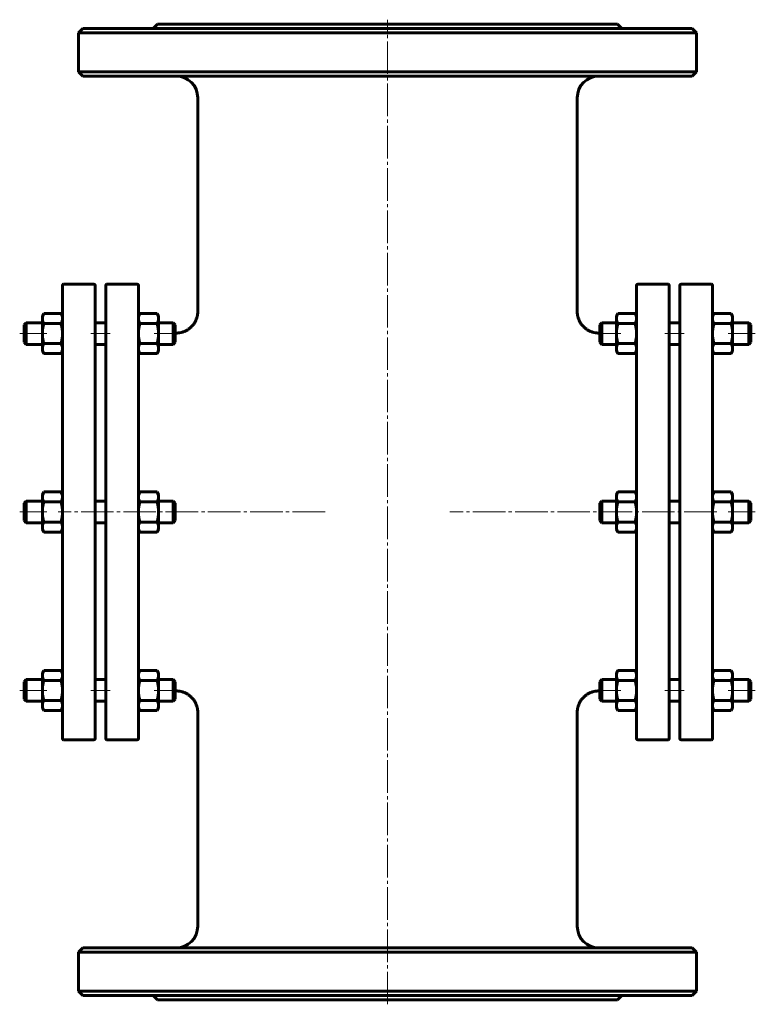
# Model space of a CAD drawing. Header units: millimetres. Extents: x 291 to 630, y -17 to 437.
import ezdxf

# ---------------------------------------------------------------- set-up
doc = ezdxf.new("R2010")
doc.units = ezdxf.units.MM
doc.linetypes.add('K5LT_AXLED', pattern=[19.5, 15, -1.5, 1.5, -1.5])
doc.linetypes.add('K5LT_BASIC', pattern=[0])
doc.layers.add('Системный слой (1)', color=7, linetype='Continuous', true_color=0x6c6c6c)

# ---------------------------------------------------------------- blocks, each defined once
blk = doc.blocks.new('U0')
at = {"layer": 'Системный слой (1)', "linetype": 'K5LT_BASIC', "lineweight": 60}
for p, q in [((301.75, 300.39), (301.52, 299.64)), ((302.16, 301.2), (301.75, 300.39)), ((302.16, 301.21), (302.16, 301.2)), ((301.52, 299.64), (301.44, 298.9))]:
    blk.add_line(p, q, dxfattribs=at)
blk = doc.blocks.new('U1')
at = {"layer": 'Системный слой (1)', "linetype": 'K5LT_BASIC', "lineweight": 60}
for p, q in [((310.03, 301.2), (310.03, 301.21)), ((310.43, 300.39), (310.03, 301.2)), ((310.66, 299.64), (310.43, 300.39)), ((310.74, 298.9), (310.66, 299.64))]:
    blk.add_line(p, q, dxfattribs=at)
blk = doc.blocks.new('U2')
at = {"layer": 'Системный слой (1)', "linetype": 'K5LT_BASIC', "lineweight": 60}
for p, q in [((301.75, 218.12), (301.52, 217.36)), ((302.16, 218.93), (301.75, 218.12)), ((302.16, 218.93), (302.16, 218.93)), ((301.52, 217.36), (301.44, 216.63))]:
    blk.add_line(p, q, dxfattribs=at)
blk = doc.blocks.new('U3')
at = {"layer": 'Системный слой (1)', "linetype": 'K5LT_BASIC', "lineweight": 60}
for p, q in [((310.43, 218.12), (310.03, 218.93)), ((310.03, 218.93), (310.03, 218.93)), ((310.66, 217.36), (310.43, 218.12)), ((310.74, 216.63), (310.66, 217.36))]:
    blk.add_line(p, q, dxfattribs=at)
blk = doc.blocks.new('U4')
at = {"layer": 'Системный слой (1)', "linetype": 'K5LT_BASIC', "lineweight": 60}
for p, q in [((346.05, 218.12), (345.82, 217.36)), ((346.45, 218.93), (346.05, 218.12)), ((346.46, 218.93), (346.45, 218.93)), ((345.82, 217.36), (345.74, 216.63))]:
    blk.add_line(p, q, dxfattribs=at)
blk = doc.blocks.new('U5')
at = {"layer": 'Системный слой (1)', "linetype": 'K5LT_BASIC', "lineweight": 60}
for p, q in [((354.73, 218.12), (354.33, 218.93)), ((354.33, 218.93), (354.33, 218.93)), ((354.96, 217.36), (354.73, 218.12)), ((355.04, 216.63), (354.96, 217.36))]:
    blk.add_line(p, q, dxfattribs=at)
blk = doc.blocks.new('U6')
at = {"layer": 'Системный слой (1)', "linetype": 'K5LT_BASIC', "lineweight": 60}
for p, q in [((346.05, 300.39), (345.82, 299.64)), ((346.45, 301.2), (346.05, 300.39)), ((346.46, 301.21), (346.45, 301.2)), ((345.82, 299.64), (345.74, 298.9))]:
    blk.add_line(p, q, dxfattribs=at)
blk = doc.blocks.new('U7')
at = {"layer": 'Системный слой (1)', "linetype": 'K5LT_BASIC', "lineweight": 60}
for p, q in [((354.33, 301.2), (354.33, 301.21)), ((354.73, 300.39), (354.33, 301.2)), ((354.96, 299.64), (354.73, 300.39)), ((355.04, 298.9), (354.96, 299.64))]:
    blk.add_line(p, q, dxfattribs=at)
blk = doc.blocks.new('U8')
at = {"layer": 'Системный слой (1)', "linetype": 'K5LT_BASIC', "lineweight": 60}
for p, q in [((610.8, 300.39), (610.57, 299.64)), ((611.21, 301.2), (610.8, 300.39)), ((611.21, 301.21), (611.21, 301.2)), ((610.57, 299.64), (610.49, 298.9))]:
    blk.add_line(p, q, dxfattribs=at)
blk = doc.blocks.new('U9')
at = {"layer": 'Системный слой (1)', "linetype": 'K5LT_BASIC', "lineweight": 60}
for p, q in [((619.08, 301.2), (619.08, 301.21)), ((619.48, 300.39), (619.08, 301.2)), ((619.71, 299.64), (619.48, 300.39)), ((619.79, 298.9), (619.71, 299.64))]:
    blk.add_line(p, q, dxfattribs=at)
blk = doc.blocks.new('U10')
at = {"layer": 'Системный слой (1)', "linetype": 'K5LT_BASIC', "lineweight": 60}
for p, q in [((611.21, 136.66), (610.8, 135.85)), ((611.21, 136.66), (611.21, 136.66)), ((610.57, 135.09), (610.49, 134.35)), ((610.8, 135.85), (610.57, 135.09))]:
    blk.add_line(p, q, dxfattribs=at)
blk = doc.blocks.new('U11')
at = {"layer": 'Системный слой (1)', "linetype": 'K5LT_BASIC', "lineweight": 60}
for p, q in [((619.48, 135.85), (619.08, 136.66)), ((619.08, 136.66), (619.08, 136.66)), ((619.71, 135.09), (619.48, 135.85)), ((619.79, 134.35), (619.71, 135.09))]:
    blk.add_line(p, q, dxfattribs=at)
blk = doc.blocks.new('U12')
at = {"layer": 'Системный слой (1)', "linetype": 'K5LT_BASIC', "lineweight": 60}
for p, q in [((302.16, 136.66), (301.75, 135.85)), ((302.16, 136.66), (302.16, 136.66)), ((301.52, 135.09), (301.44, 134.35)), ((301.75, 135.85), (301.52, 135.09))]:
    blk.add_line(p, q, dxfattribs=at)
blk = doc.blocks.new('U13')
at = {"layer": 'Системный слой (1)', "linetype": 'K5LT_BASIC', "lineweight": 60}
for p, q in [((310.43, 135.85), (310.03, 136.66)), ((310.03, 136.66), (310.03, 136.66)), ((310.66, 135.09), (310.43, 135.85)), ((310.74, 134.35), (310.66, 135.09))]:
    blk.add_line(p, q, dxfattribs=at)
blk = doc.blocks.new('U14')
at = {"layer": 'Системный слой (1)', "linetype": 'K5LT_BASIC', "lineweight": 60}
for p, q in [((610.8, 218.12), (610.57, 217.36)), ((611.21, 218.93), (610.8, 218.12)), ((611.21, 218.93), (611.21, 218.93)), ((610.57, 217.36), (610.49, 216.63))]:
    blk.add_line(p, q, dxfattribs=at)
blk = doc.blocks.new('U15')
at = {"layer": 'Системный слой (1)', "linetype": 'K5LT_BASIC', "lineweight": 60}
for p, q in [((619.48, 218.12), (619.08, 218.93)), ((619.08, 218.93), (619.08, 218.93)), ((619.71, 217.36), (619.48, 218.12)), ((619.79, 216.63), (619.71, 217.36))]:
    blk.add_line(p, q, dxfattribs=at)
blk = doc.blocks.new('U16')
at = {"layer": 'Системный слой (1)', "linetype": 'K5LT_BASIC', "lineweight": 60}
for p, q in [((354.73, 135.85), (354.33, 136.66)), ((354.33, 136.66), (354.33, 136.66)), ((354.96, 135.09), (354.73, 135.85)), ((355.04, 134.36), (354.96, 135.09))]:
    blk.add_line(p, q, dxfattribs=at)
blk = doc.blocks.new('U17')
at = {"layer": 'Системный слой (1)', "linetype": 'K5LT_BASIC', "lineweight": 60}
for p, q in [((346.45, 136.66), (346.05, 135.85)), ((346.46, 136.66), (346.45, 136.66)), ((345.82, 135.09), (345.74, 134.36)), ((346.05, 135.85), (345.82, 135.09))]:
    blk.add_line(p, q, dxfattribs=at)
blk = doc.blocks.new('U18')
at = {"layer": 'Системный слой (1)', "linetype": 'K5LT_BASIC', "lineweight": 60}
for p, q in [((373.12, 302.19), (373.12, 400.7)), ((373.12, 18.7), (373.12, 117.2))]:
    blk.add_line(p, q, dxfattribs=at)
blk = doc.blocks.new('U19')
at = {"layer": 'Системный слой (1)', "linetype": 'K5LT_BASIC', "lineweight": 60}
for p, q in [((548.12, 302.19), (548.12, 400.7)), ((548.12, 18.7), (548.12, 117.2))]:
    blk.add_line(p, q, dxfattribs=at)

msp = doc.modelspace()

# ---------------------------------------------------------------- linework, layer by layer
at = {"layer": 'Системный слой (1)', "linetype": 'K5LT_AXLED', "lineweight": 18}
for p, q in [((460.62, -17.3), (460.62, 436.7)), ((303.44, 291.97), (290.99, 291.97)), ((332.74, 291.97), (323.74, 291.97)), ((364.74, 291.97), (353.04, 291.97)), ((568.19, 291.97), (556.49, 291.97)), ((597.49, 291.97), (588.49, 291.97)), ((630.24, 291.97), (617.79, 291.97)), ((303.44, 209.7), (290.99, 209.7)), ((431.8, 209.7), (308.74, 209.7)), ((612.49, 209.7), (489.44, 209.7)), ((630.24, 209.7), (617.79, 209.7)), ((303.44, 127.42), (290.99, 127.42)), ((332.74, 127.42), (323.74, 127.42)), ((364.74, 127.42), (353.04, 127.42)), ((568.19, 127.42), (556.49, 127.42)), ((597.49, 127.42), (588.49, 127.42)), ((630.24, 127.42), (617.79, 127.42))]:
    msp.add_line(p, q, dxfattribs=at)
at = {"layer": 'Системный слой (1)', "linetype": 'K5LT_BASIC', "lineweight": 60}
for p, q in [((320.12, 432.7), (318.12, 430.7)), ((601.12, 432.7), (320.12, 432.7)), ((354.62, 434.7), (352.62, 432.7)), ((566.62, 434.7), (354.62, 434.7)), ((566.62, 434.7), (568.62, 432.7)), ((601.12, 432.7), (603.12, 430.7)), ((318.12, 412.7), (318.12, 430.7)), ((318.12, 430.7), (603.12, 430.7)), ((603.12, 412.7), (603.12, 430.7)), ((603.12, 412.7), (318.12, 412.7)), ((320.12, 410.7), (318.12, 412.7)), ((320.12, 410.7), (601.12, 410.7)), ((601.12, 410.7), (603.12, 412.7)), ((310.74, 105.2), (310.74, 314.2)), ((311.24, 314.7), (325.24, 314.7)), ((325.74, 314.2), (325.74, 105.2)), ((330.74, 105.2), (330.74, 314.2)), ((345.24, 314.7), (331.24, 314.7)), ((345.74, 314.2), (345.74, 105.2)), ((575.49, 314.2), (575.49, 105.2)), ((589.99, 314.7), (575.99, 314.7)), ((590.49, 105.2), (590.49, 314.2)), ((595.49, 314.2), (595.49, 105.2)), ((595.99, 314.7), (609.99, 314.7)), ((610.49, 105.2), (610.49, 314.2)), ((301.44, 299.97), (302.16, 301.2)), ((301.44, 298.9), (301.44, 299.97)), ((302.16, 301.21), (310.03, 301.21)), ((310.74, 299.97), (310.03, 301.2)), ((345.74, 299.97), (346.45, 301.2)), ((346.46, 301.21), (354.33, 301.21)), ((355.04, 299.97), (354.33, 301.2)), ((355.04, 299.97), (355.04, 298.9)), ((566.19, 299.97), (566.91, 301.21)), ((566.19, 298.9), (566.19, 299.97)), ((566.91, 301.21), (574.78, 301.21)), ((575.49, 299.97), (574.78, 301.21)), ((610.49, 299.97), (611.21, 301.2)), ((611.21, 301.21), (619.08, 301.21)), ((619.79, 299.97), (619.08, 301.2)), ((619.79, 299.97), (619.79, 298.9)), ((292.99, 295.97), (293.99, 296.97)), ((292.99, 287.97), (292.99, 295.97)), ((293.99, 296.97), (293.99, 286.97)), ((293.99, 296.97), (301.44, 296.97)), ((301.44, 291.97), (301.44, 298.9)), ((302.16, 296.59), (310.03, 296.59)), ((325.74, 296.97), (330.74, 296.97)), ((346.46, 296.59), (354.33, 296.59)), ((355.04, 298.9), (355.04, 291.98)), ((355.04, 296.97), (361.74, 296.97)), ((362.74, 295.97), (361.74, 296.97)), ((361.74, 286.97), (361.74, 296.97)), ((362.74, 295.97), (362.74, 287.97)), ((558.49, 295.97), (559.49, 296.97)), ((558.49, 295.97), (558.49, 287.97)), ((559.49, 286.97), (559.49, 296.97)), ((559.49, 296.97), (566.19, 296.97)), ((566.19, 291.97), (566.19, 298.9)), ((566.91, 296.59), (574.78, 296.59)), ((590.49, 296.97), (595.49, 296.97)), ((611.21, 296.59), (619.08, 296.59)), ((619.79, 298.9), (619.79, 291.97)), ((619.79, 296.97), (627.24, 296.97)), ((627.24, 296.97), (627.24, 286.97)), ((628.24, 295.97), (627.24, 296.97)), ((628.24, 287.97), (628.24, 295.97)), ((301.44, 285.04), (301.44, 291.97)), ((355.04, 291.98), (355.04, 285.04)), ((362.74, 292.2), (363.12, 292.2)), ((558.12, 292.2), (558.49, 292.2)), ((566.19, 285.04), (566.19, 291.97)), ((619.79, 291.97), (619.79, 285.04)), ((292.99, 287.97), (293.99, 286.97)), ((293.99, 286.97), (301.44, 286.97)), ((302.16, 287.35), (310.03, 287.35)), ((325.74, 286.97), (330.74, 286.97)), ((346.46, 287.36), (354.33, 287.36)), ((355.04, 286.97), (361.74, 286.97)), ((362.74, 287.97), (361.74, 286.97)), ((558.49, 287.97), (559.49, 286.97)), ((559.49, 286.97), (566.19, 286.97)), ((566.91, 287.35), (574.78, 287.35)), ((590.49, 286.97), (595.49, 286.97)), ((611.21, 287.35), (619.08, 287.35)), ((619.79, 286.97), (627.24, 286.97)), ((628.24, 287.97), (627.24, 286.97)), ((301.44, 283.97), (301.44, 285.04)), ((301.44, 283.97), (302.16, 282.73)), ((302.16, 282.73), (302.16, 282.73)), ((302.16, 282.73), (310.03, 282.73)), ((310.74, 283.97), (310.03, 282.73)), ((310.03, 282.73), (310.03, 282.73)), ((345.74, 283.97), (346.45, 282.74)), ((346.46, 282.73), (346.45, 282.74)), ((346.46, 282.73), (354.33, 282.73)), ((355.04, 283.97), (354.33, 282.74)), ((354.33, 282.74), (354.33, 282.73)), ((355.04, 285.04), (355.04, 283.97)), ((566.19, 283.97), (566.19, 285.04)), ((566.19, 283.97), (566.91, 282.73)), ((566.91, 282.73), (574.78, 282.73)), ((575.49, 283.97), (574.78, 282.73)), ((610.49, 283.97), (611.21, 282.73)), ((611.21, 282.73), (611.21, 282.73)), ((611.21, 282.73), (611.21, 282.73)), ((611.21, 282.73), (619.08, 282.73)), ((619.79, 283.97), (619.08, 282.73)), ((619.08, 282.73), (619.08, 282.73)), ((619.79, 285.04), (619.79, 283.97)), ((301.44, 217.7), (302.16, 218.93)), ((302.16, 218.93), (310.03, 218.93)), ((310.74, 217.7), (310.03, 218.93)), ((345.74, 217.7), (346.45, 218.93)), ((346.46, 218.93), (354.33, 218.93)), ((355.04, 217.7), (354.33, 218.93)), ((566.19, 217.7), (566.91, 218.93)), ((566.91, 218.93), (574.78, 218.93)), ((575.49, 217.7), (574.78, 218.93)), ((610.49, 217.7), (611.21, 218.93)), ((611.21, 218.93), (619.08, 218.93)), ((619.79, 217.7), (619.08, 218.93)), ((292.99, 213.7), (293.99, 214.7)), ((292.99, 205.7), (292.99, 213.7)), ((293.99, 214.7), (293.99, 204.7)), ((293.99, 214.7), (301.44, 214.7)), ((301.44, 216.63), (301.44, 217.7)), ((301.44, 209.7), (301.44, 216.63)), ((302.16, 214.32), (310.03, 214.32)), ((325.74, 214.7), (330.74, 214.7)), ((346.46, 214.32), (354.33, 214.32)), ((355.04, 217.7), (355.04, 216.63)), ((355.04, 216.63), (355.04, 209.7)), ((355.04, 214.7), (361.74, 214.7)), ((361.74, 204.7), (361.74, 214.7)), ((362.74, 213.7), (361.74, 214.7)), ((362.74, 213.7), (362.74, 205.7)), ((558.49, 213.7), (559.49, 214.7)), ((558.49, 213.7), (558.49, 205.7)), ((559.49, 214.7), (566.19, 214.7)), ((559.49, 204.7), (559.49, 214.7)), ((566.19, 216.62), (566.19, 217.7)), ((566.19, 209.7), (566.19, 216.62)), ((566.91, 214.31), (574.78, 214.31)), ((590.49, 214.7), (595.49, 214.7)), ((611.21, 214.32), (619.08, 214.32)), ((619.79, 217.7), (619.79, 216.63)), ((619.79, 216.63), (619.79, 209.7)), ((619.79, 214.7), (627.24, 214.7)), ((627.24, 214.7), (627.24, 204.7)), ((628.24, 213.7), (627.24, 214.7)), ((628.24, 205.7), (628.24, 213.7)), ((301.44, 202.77), (301.44, 209.7)), ((355.04, 209.7), (355.04, 202.77)), ((566.19, 202.77), (566.19, 209.7)), ((619.79, 209.7), (619.79, 202.77)), ((292.99, 205.7), (293.99, 204.7)), ((293.99, 204.7), (301.44, 204.7)), ((302.16, 205.08), (310.03, 205.08)), ((325.74, 204.7), (330.74, 204.7)), ((346.46, 205.08), (354.33, 205.08)), ((355.04, 204.7), (361.74, 204.7)), ((362.74, 205.7), (361.74, 204.7)), ((558.49, 205.7), (559.49, 204.7)), ((559.49, 204.7), (566.19, 204.7)), ((566.91, 205.08), (574.78, 205.08)), ((590.49, 204.7), (595.49, 204.7)), ((611.21, 205.08), (619.08, 205.08)), ((619.79, 204.7), (627.24, 204.7)), ((628.24, 205.7), (627.24, 204.7)), ((301.44, 201.7), (301.44, 202.77)), ((301.44, 201.7), (302.16, 200.46)), ((302.16, 200.46), (302.16, 200.46)), ((302.16, 200.46), (310.03, 200.46)), ((310.74, 201.7), (310.03, 200.46)), ((310.03, 200.46), (310.03, 200.46)), ((310.03, 200.46), (310.03, 200.46)), ((345.74, 201.7), (346.45, 200.46)), ((346.46, 200.46), (346.45, 200.46)), ((346.46, 200.46), (354.33, 200.46)), ((355.04, 201.7), (354.33, 200.46)), ((354.33, 200.46), (354.33, 200.46)), ((355.04, 202.77), (355.04, 201.7)), ((566.19, 201.7), (566.19, 202.77)), ((566.19, 201.7), (566.91, 200.46)), ((566.91, 200.46), (574.78, 200.46)), ((575.49, 201.7), (574.78, 200.46)), ((610.49, 201.7), (611.21, 200.46)), ((611.21, 200.46), (611.21, 200.46)), ((611.21, 200.46), (619.08, 200.46)), ((619.79, 201.7), (619.08, 200.46)), ((619.08, 200.46), (619.08, 200.46)), ((619.08, 200.46), (619.08, 200.46)), ((619.79, 202.77), (619.79, 201.7)), ((301.44, 135.42), (302.16, 136.66)), ((302.16, 136.66), (310.03, 136.66)), ((310.74, 135.42), (310.03, 136.66)), ((345.74, 135.42), (346.45, 136.66)), ((346.46, 136.66), (354.33, 136.66)), ((355.04, 135.42), (354.33, 136.66)), ((566.19, 135.42), (566.91, 136.66)), ((566.91, 136.66), (574.78, 136.66)), ((575.49, 135.42), (574.78, 136.66)), ((610.49, 135.42), (611.21, 136.66)), ((611.21, 136.66), (619.08, 136.66)), ((619.79, 135.42), (619.08, 136.66)), ((292.99, 131.42), (293.99, 132.42)), ((293.99, 132.42), (301.44, 132.42)), ((293.99, 132.42), (293.99, 122.42)), ((301.44, 134.35), (301.44, 135.42)), ((301.44, 127.43), (301.44, 134.35)), ((302.16, 132.05), (310.03, 132.05)), ((325.74, 132.42), (330.74, 132.42)), ((346.46, 132.05), (354.33, 132.05)), ((355.04, 135.42), (355.04, 134.36)), ((355.04, 134.36), (355.04, 127.43)), ((355.04, 132.42), (361.74, 132.42)), ((362.74, 131.42), (361.74, 132.42)), ((361.74, 122.42), (361.74, 132.42)), ((558.49, 131.42), (559.49, 132.42)), ((559.49, 132.42), (566.19, 132.42)), ((559.49, 122.42), (559.49, 132.42)), ((566.19, 134.35), (566.19, 135.42)), ((566.19, 127.42), (566.19, 134.35)), ((566.91, 132.04), (574.78, 132.04)), ((590.49, 132.42), (595.49, 132.42)), ((611.21, 132.05), (619.08, 132.05)), ((619.79, 135.42), (619.79, 134.35)), ((619.79, 134.35), (619.79, 127.43)), ((619.79, 132.42), (627.24, 132.42)), ((628.24, 131.42), (627.24, 132.42)), ((627.24, 132.42), (627.24, 122.42)), ((292.99, 123.42), (292.99, 131.42)), ((301.44, 120.5), (301.44, 127.43)), ((355.04, 127.43), (355.04, 120.5)), ((362.74, 131.42), (362.74, 123.42)), ((362.74, 127.2), (363.12, 127.2)), ((558.12, 127.2), (558.49, 127.2)), ((558.49, 131.42), (558.49, 123.42)), ((566.19, 120.5), (566.19, 127.42)), ((619.79, 127.43), (619.79, 120.5)), ((628.24, 123.42), (628.24, 131.42)), ((292.99, 123.42), (293.99, 122.42)), ((302.16, 122.81), (310.03, 122.81)), ((346.46, 122.81), (354.33, 122.81)), ((362.74, 123.42), (361.74, 122.42)), ((558.49, 123.42), (559.49, 122.42)), ((566.91, 122.8), (574.78, 122.8)), ((611.21, 122.81), (619.08, 122.81)), ((628.24, 123.42), (627.24, 122.42)), ((293.99, 122.42), (301.44, 122.42)), ((301.44, 119.42), (301.44, 120.5)), ((301.44, 119.42), (302.16, 118.19)), ((302.16, 118.19), (302.16, 118.19)), ((302.16, 118.19), (310.03, 118.19)), ((310.74, 119.42), (310.03, 118.19)), ((310.03, 118.19), (310.03, 118.19)), ((325.74, 122.42), (330.74, 122.42)), ((345.74, 119.42), (346.45, 118.19)), ((346.46, 118.19), (346.45, 118.19)), ((346.46, 118.19), (354.33, 118.19)), ((355.04, 119.42), (354.33, 118.19)), ((354.33, 118.19), (354.33, 118.19)), ((355.04, 122.42), (361.74, 122.42)), ((355.04, 120.5), (355.04, 119.42)), ((559.49, 122.42), (566.19, 122.42)), ((566.19, 119.42), (566.19, 120.5)), ((566.19, 119.42), (566.91, 118.19)), ((566.91, 118.19), (574.78, 118.19)), ((575.49, 119.42), (574.78, 118.19)), ((590.49, 122.42), (595.49, 122.42)), ((610.49, 119.42), (611.21, 118.19)), ((611.21, 118.19), (619.08, 118.19)), ((611.21, 118.19), (611.21, 118.19)), ((619.79, 119.42), (619.08, 118.19)), ((619.08, 118.19), (619.08, 118.19)), ((619.79, 122.42), (627.24, 122.42)), ((619.79, 120.5), (619.79, 119.42)), ((311.24, 104.7), (325.24, 104.7)), ((345.24, 104.7), (331.24, 104.7)), ((589.99, 104.7), (575.99, 104.7)), ((595.99, 104.7), (609.99, 104.7)), ((320.12, 8.7), (318.12, 6.7)), ((318.12, 6.7), (603.12, 6.7)), ((318.12, -11.3), (318.12, 6.7)), ((601.12, 8.7), (320.12, 8.7)), ((601.12, 8.7), (603.12, 6.7)), ((603.12, -11.3), (603.12, 6.7)), ((603.12, -11.3), (318.12, -11.3)), ((320.12, -13.3), (318.12, -11.3)), ((320.12, -13.3), (601.12, -13.3)), ((354.62, -15.3), (352.62, -13.3)), ((566.62, -15.3), (568.62, -13.3)), ((601.12, -13.3), (603.12, -11.3)), ((354.62, -15.3), (566.62, -15.3))]:
    msp.add_line(p, q, dxfattribs=at)
for centre, radius, start, end in [((363.12, 400.7), 10, 0, 90), ((558.12, 400.7), 10, 90, 180), ((311.24, 314.2), 0.5, 90, 180), ((325.24, 314.2), 0.5, 0, 90), ((331.24, 314.2), 0.5, 90, 180), ((345.24, 314.2), 0.5, 0, 90), ((575.99, 314.2), 0.5, 90, 180), ((589.99, 314.2), 0.5, 0, 90), ((595.99, 314.2), 0.5, 90, 180), ((609.99, 314.2), 0.5, 0, 90), ((311.24, 105.2), 0.5, 180, 270), ((325.24, 105.2), 0.5, 270, 0), ((331.24, 105.2), 0.5, 180, 270), ((345.24, 105.2), 0.5, 270, 0), ((575.99, 105.2), 0.5, 180, 270), ((589.99, 105.2), 0.5, 270, 0), ((595.99, 105.2), 0.5, 180, 270), ((609.99, 105.2), 0.5, 270, 0), ((363.12, 18.7), 10, 270, 0), ((558.12, 18.7), 10, 180, 270)]:
    msp.add_arc(centre, radius, start, end, dxfattribs=at)
for points, knots in [([(373.12, 302.19), (373.12, 302.19), (373.12, 302.19), (373.12, 302.19), (373.12, 302.18), (373.12, 302.18), (373.12, 302.17), (373.12, 302.16), (373.12, 302.15), (373.12, 302.12), (373.12, 302.1), (373.12, 302.05), (373.12, 302.01), (373.11, 301.9), (373.11, 301.83), (373.1, 301.61), (373.09, 301.47), (373.05, 301.04), (373.02, 300.76), (372.89, 300.04), (372.79, 299.62), (372.53, 298.79), (372.37, 298.38), (372, 297.59), (371.8, 297.22), (371.35, 296.52), (371.12, 296.19), (370.59, 295.54), (370.29, 295.22), (369.66, 294.63), (369.33, 294.35), (368.65, 293.86), (368.29, 293.63), (367.54, 293.22), (367.13, 293.03), (366.29, 292.71), (365.86, 292.58), (364.99, 292.37), (364.55, 292.29), (363.78, 292.21), (363.45, 292.2), (363.12, 292.2)], [0, 0, 0, 0, 0.006831, 0.006831, 0.017761, 0.017761, 0.038254, 0.038254, 0.077873, 0.077873, 0.155747, 0.155747, 0.310128, 0.310128, 0.616156, 0.616156, 1.22275, 1.22275, 2.425006, 2.425006, 4.256998, 4.256998, 6.090334, 6.090334, 7.897223, 7.897223, 9.574954, 9.574954, 11.412797, 11.412797, 13.219766, 13.219766, 14.97166, 14.97166, 16.843795, 16.843795, 18.736597, 18.736597, 20.614696, 20.614696, 21.998846, 21.998846, 21.998846, 21.998846]), ([(548.12, 302.19), (548.12, 302.19), (548.12, 302.19), (548.12, 302.19), (548.12, 302.18), (548.12, 302.18), (548.12, 302.17), (548.12, 302.16), (548.12, 302.15), (548.12, 302.12), (548.12, 302.1), (548.12, 302.05), (548.12, 302.01), (548.12, 301.9), (548.12, 301.83), (548.13, 301.61), (548.14, 301.47), (548.18, 301.04), (548.22, 300.76), (548.34, 300.04), (548.45, 299.62), (548.71, 298.79), (548.87, 298.38), (549.23, 297.59), (549.44, 297.22), (549.88, 296.52), (550.11, 296.19), (550.64, 295.54), (550.94, 295.22), (551.57, 294.63), (551.9, 294.35), (552.59, 293.86), (552.94, 293.63), (553.7, 293.22), (554.1, 293.03), (554.94, 292.71), (555.37, 292.58), (556.24, 292.37), (556.69, 292.29), (557.46, 292.21), (557.79, 292.2), (558.12, 292.2)], [0, 0, 0, 0, 0.006831, 0.006831, 0.017761, 0.017761, 0.038254, 0.038254, 0.077873, 0.077873, 0.155747, 0.155747, 0.310128, 0.310128, 0.616156, 0.616156, 1.22275, 1.22275, 2.425006, 2.425006, 4.256998, 4.256998, 6.090334, 6.090334, 7.897223, 7.897223, 9.574954, 9.574954, 11.412798, 11.412798, 13.219766, 13.219766, 14.97166, 14.97166, 16.843795, 16.843795, 18.736597, 18.736597, 20.614696, 20.614696, 21.998846, 21.998846, 21.998846, 21.998846]), ([(373.12, 117.2), (373.12, 117.2), (373.12, 117.2), (373.12, 117.2), (373.12, 117.21), (373.12, 117.21), (373.12, 117.22), (373.12, 117.23), (373.12, 117.24), (373.12, 117.27), (373.12, 117.29), (373.12, 117.34), (373.12, 117.38), (373.11, 117.49), (373.11, 117.56), (373.1, 117.78), (373.09, 117.92), (373.05, 118.35), (373.02, 118.64), (372.89, 119.35), (372.79, 119.77), (372.53, 120.6), (372.37, 121.01), (372, 121.8), (371.8, 122.17), (371.35, 122.87), (371.12, 123.2), (370.59, 123.85), (370.3, 124.17), (369.67, 124.76), (369.33, 125.04), (368.65, 125.53), (368.29, 125.76), (367.54, 126.17), (367.13, 126.36), (366.3, 126.68), (365.87, 126.81), (365, 127.02), (364.55, 127.1), (363.78, 127.18), (363.45, 127.2), (363.12, 127.2)], [0, 0, 0, 0, 0.006831, 0.006831, 0.01776, 0.01776, 0.038253, 0.038253, 0.077872, 0.077872, 0.155743, 0.155743, 0.310121, 0.310121, 0.616143, 0.616143, 1.222723, 1.222723, 2.424954, 2.424954, 4.25576, 4.25576, 6.088218, 6.088218, 7.89525, 7.89525, 9.571073, 9.571073, 11.409136, 11.409136, 13.216396, 13.216396, 14.96742, 14.96742, 16.838184, 16.838184, 18.729222, 18.729222, 20.605261, 20.605261, 21.998846, 21.998846, 21.998846, 21.998846]), ([(548.12, 117.2), (548.12, 117.2), (548.12, 117.2), (548.12, 117.2), (548.12, 117.21), (548.12, 117.21), (548.12, 117.22), (548.12, 117.23), (548.12, 117.24), (548.12, 117.27), (548.12, 117.29), (548.12, 117.34), (548.12, 117.38), (548.12, 117.49), (548.12, 117.56), (548.13, 117.78), (548.14, 117.92), (548.18, 118.35), (548.22, 118.64), (548.34, 119.35), (548.45, 119.77), (548.71, 120.6), (548.87, 121.01), (549.23, 121.8), (549.44, 122.17), (549.88, 122.87), (550.11, 123.2), (550.64, 123.85), (550.94, 124.17), (551.57, 124.76), (551.9, 125.04), (552.59, 125.53), (552.94, 125.76), (553.7, 126.17), (554.1, 126.36), (554.94, 126.68), (555.37, 126.81), (556.24, 127.02), (556.68, 127.1), (557.45, 127.18), (557.79, 127.2), (558.12, 127.2)], [0, 0, 0, 0, 0.006831, 0.006831, 0.01776, 0.01776, 0.038253, 0.038253, 0.077872, 0.077872, 0.155743, 0.155743, 0.310121, 0.310121, 0.616143, 0.616143, 1.222723, 1.222723, 2.424954, 2.424954, 4.25576, 4.25576, 6.088218, 6.088218, 7.89525, 7.89525, 9.571073, 9.571073, 11.409136, 11.409136, 13.216396, 13.216396, 14.96742, 14.96742, 16.838184, 16.838184, 18.729222, 18.729222, 20.605261, 20.605261, 21.998846, 21.998846, 21.998846, 21.998846])]:
    msp.add_open_spline(points, degree=3, knots=knots, dxfattribs=at)
for points in [[(566.91, 301.21), (566.19, 299.97), (566.19, 298.9)], [(575.49, 298.9), (575.49, 299.97), (574.78, 301.21)], [(301.44, 298.9), (301.44, 297.83), (302.16, 296.59)], [(302.16, 296.59), (301.44, 294.12), (301.44, 291.97)], [(310.03, 296.59), (310.74, 297.83), (310.74, 298.9)], [(310.74, 291.97), (310.74, 294.12), (310.03, 296.59)], [(345.74, 298.9), (345.74, 297.83), (346.46, 296.59)], [(346.46, 296.59), (345.74, 294.12), (345.74, 291.98)], [(354.33, 296.59), (355.04, 297.83), (355.04, 298.9)], [(355.04, 291.98), (355.04, 294.12), (354.33, 296.59)], [(566.19, 298.9), (566.19, 297.82), (566.91, 296.59)], [(566.91, 296.59), (566.19, 294.11), (566.19, 291.97)], [(574.78, 296.59), (575.49, 297.82), (575.49, 298.9)], [(575.49, 291.97), (575.49, 294.11), (574.78, 296.59)], [(610.49, 298.9), (610.49, 297.83), (611.21, 296.59)], [(611.21, 296.59), (610.49, 294.12), (610.49, 291.97)], [(619.08, 296.59), (619.79, 297.83), (619.79, 298.9)], [(619.79, 291.97), (619.79, 294.12), (619.08, 296.59)], [(301.44, 291.97), (301.44, 289.83), (302.16, 287.35)], [(310.03, 287.35), (310.74, 289.83), (310.74, 291.97)], [(345.74, 291.98), (345.74, 289.83), (346.46, 287.36)], [(354.33, 287.36), (355.04, 289.83), (355.04, 291.98)], [(566.19, 291.97), (566.19, 289.82), (566.91, 287.35)], [(574.78, 287.35), (575.49, 289.82), (575.49, 291.97)], [(610.49, 291.97), (610.49, 289.83), (611.21, 287.35)], [(619.08, 287.35), (619.79, 289.83), (619.79, 291.97)], [(302.16, 287.35), (301.44, 286.12), (301.44, 285.04)], [(310.74, 285.04), (310.74, 286.12), (310.03, 287.35)], [(346.46, 287.36), (345.74, 286.12), (345.74, 285.04)], [(355.04, 285.04), (355.04, 286.12), (354.33, 287.36)], [(566.91, 287.35), (566.19, 286.11), (566.19, 285.04)], [(575.49, 285.04), (575.49, 286.11), (574.78, 287.35)], [(611.21, 287.35), (610.49, 286.11), (610.49, 285.04)], [(619.79, 285.04), (619.79, 286.11), (619.08, 287.35)], [(301.44, 285.04), (301.44, 283.97), (302.16, 282.73)], [(310.03, 282.73), (310.74, 283.97), (310.74, 285.04)], [(345.74, 285.04), (345.74, 283.97), (346.46, 282.73)], [(354.33, 282.73), (355.04, 283.97), (355.04, 285.04)], [(566.19, 285.04), (566.19, 283.97), (566.91, 282.73)], [(574.78, 282.73), (575.49, 283.97), (575.49, 285.04)], [(610.49, 285.04), (610.49, 283.97), (611.21, 282.73)], [(619.08, 282.73), (619.79, 283.97), (619.79, 285.04)], [(566.91, 218.93), (566.19, 217.7), (566.19, 216.62)], [(575.49, 216.62), (575.49, 217.7), (574.78, 218.93)], [(301.44, 216.63), (301.44, 215.56), (302.16, 214.32)], [(302.16, 214.32), (301.44, 211.84), (301.44, 209.7)], [(310.03, 214.32), (310.74, 215.56), (310.74, 216.63)], [(310.74, 209.7), (310.74, 211.84), (310.03, 214.32)], [(345.74, 216.63), (345.74, 215.56), (346.46, 214.32)], [(346.46, 214.32), (345.74, 211.85), (345.74, 209.7)], [(354.33, 214.32), (355.04, 215.56), (355.04, 216.63)], [(355.04, 209.7), (355.04, 211.85), (354.33, 214.32)], [(566.19, 216.62), (566.19, 215.55), (566.91, 214.31)], [(566.91, 214.31), (566.19, 211.84), (566.19, 209.7)], [(574.78, 214.31), (575.49, 215.55), (575.49, 216.62)], [(575.49, 209.7), (575.49, 211.84), (574.78, 214.31)], [(610.49, 216.63), (610.49, 215.55), (611.21, 214.32)], [(611.21, 214.32), (610.49, 211.84), (610.49, 209.7)], [(619.08, 214.32), (619.79, 215.55), (619.79, 216.63)], [(619.79, 209.7), (619.79, 211.84), (619.08, 214.32)], [(301.44, 209.7), (301.44, 207.56), (302.16, 205.08)], [(310.03, 205.08), (310.74, 207.56), (310.74, 209.7)], [(345.74, 209.7), (345.74, 207.56), (346.46, 205.08)], [(354.33, 205.08), (355.04, 207.56), (355.04, 209.7)], [(566.19, 209.7), (566.19, 207.55), (566.91, 205.08)], [(574.78, 205.08), (575.49, 207.55), (575.49, 209.7)], [(610.49, 209.7), (610.49, 207.56), (611.21, 205.08)], [(619.08, 205.08), (619.79, 207.56), (619.79, 209.7)], [(302.16, 205.08), (301.44, 203.84), (301.44, 202.77)], [(310.74, 202.77), (310.74, 203.84), (310.03, 205.08)], [(346.46, 205.08), (345.74, 203.84), (345.74, 202.77)], [(355.04, 202.77), (355.04, 203.84), (354.33, 205.08)], [(566.91, 205.08), (566.19, 203.84), (566.19, 202.77)], [(575.49, 202.77), (575.49, 203.84), (574.78, 205.08)], [(611.21, 205.08), (610.49, 203.84), (610.49, 202.77)], [(619.79, 202.77), (619.79, 203.84), (619.08, 205.08)], [(301.44, 202.77), (301.44, 201.7), (302.16, 200.46)], [(310.03, 200.46), (310.74, 201.7), (310.74, 202.77)], [(345.74, 202.77), (345.74, 201.7), (346.46, 200.46)], [(354.33, 200.46), (355.04, 201.7), (355.04, 202.77)], [(566.19, 202.77), (566.19, 201.7), (566.91, 200.46)], [(574.78, 200.46), (575.49, 201.7), (575.49, 202.77)], [(610.49, 202.77), (610.49, 201.7), (611.21, 200.46)], [(619.08, 200.46), (619.79, 201.7), (619.79, 202.77)], [(566.91, 136.66), (566.19, 135.42), (566.19, 134.35)], [(575.49, 134.35), (575.49, 135.42), (574.78, 136.66)], [(301.44, 134.35), (301.44, 133.28), (302.16, 132.05)], [(302.16, 132.05), (301.44, 129.57), (301.44, 127.43)], [(310.03, 132.05), (310.74, 133.28), (310.74, 134.35)], [(310.74, 127.43), (310.74, 129.57), (310.03, 132.05)], [(345.74, 134.36), (345.74, 133.29), (346.46, 132.05)], [(346.46, 132.05), (345.74, 129.57), (345.74, 127.43)], [(354.33, 132.05), (355.04, 133.29), (355.04, 134.36)], [(355.04, 127.43), (355.04, 129.57), (354.33, 132.05)], [(566.19, 134.35), (566.19, 133.28), (566.91, 132.04)], [(566.91, 132.04), (566.19, 129.57), (566.19, 127.42)], [(574.78, 132.04), (575.49, 133.28), (575.49, 134.35)], [(575.49, 127.42), (575.49, 129.57), (574.78, 132.04)], [(610.49, 134.35), (610.49, 133.28), (611.21, 132.05)], [(611.21, 132.05), (610.49, 129.57), (610.49, 127.43)], [(619.08, 132.05), (619.79, 133.28), (619.79, 134.35)], [(619.79, 127.43), (619.79, 129.57), (619.08, 132.05)], [(301.44, 127.43), (301.44, 125.28), (302.16, 122.81)], [(310.03, 122.81), (310.74, 125.28), (310.74, 127.43)], [(345.74, 127.43), (345.74, 125.29), (346.46, 122.81)], [(354.33, 122.81), (355.04, 125.29), (355.04, 127.43)], [(566.19, 127.42), (566.19, 125.28), (566.91, 122.8)], [(574.78, 122.8), (575.49, 125.28), (575.49, 127.42)], [(610.49, 127.43), (610.49, 125.28), (611.21, 122.81)], [(619.08, 122.81), (619.79, 125.28), (619.79, 127.43)], [(302.16, 122.81), (301.44, 121.57), (301.44, 120.5)], [(310.74, 120.5), (310.74, 121.57), (310.03, 122.81)], [(346.46, 122.81), (345.74, 121.57), (345.74, 120.5)], [(355.04, 120.5), (355.04, 121.57), (354.33, 122.81)], [(566.91, 122.8), (566.19, 121.57), (566.19, 120.5)], [(575.49, 120.5), (575.49, 121.57), (574.78, 122.8)], [(611.21, 122.81), (610.49, 121.57), (610.49, 120.5)], [(619.79, 120.5), (619.79, 121.57), (619.08, 122.81)], [(301.44, 120.5), (301.44, 119.42), (302.16, 118.19)], [(310.03, 118.19), (310.74, 119.42), (310.74, 120.5)], [(345.74, 120.5), (345.74, 119.43), (346.46, 118.19)], [(354.33, 118.19), (355.04, 119.43), (355.04, 120.5)], [(566.19, 120.5), (566.19, 119.42), (566.91, 118.19)], [(574.78, 118.19), (575.49, 119.42), (575.49, 120.5)], [(610.49, 120.5), (610.49, 119.42), (611.21, 118.19)], [(619.08, 118.19), (619.79, 119.42), (619.79, 120.5)]]:
    msp.add_rational_spline(points, [1, 1.0379548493, 1], degree=2, dxfattribs=at)

# ---------------------------------------------------------------- block references
at = {"layer": 'Системный слой (1)'}
for name in ['U18', 'U19', 'U0', 'U1', 'U6', 'U7', 'U8', 'U9', 'U2', 'U3', 'U4', 'U5', 'U14', 'U15', 'U12', 'U13', 'U17', 'U16', 'U10', 'U11']:
    msp.add_blockref(name, (0, 0), dxfattribs=at)

doc.saveas('drawing.dxf')
